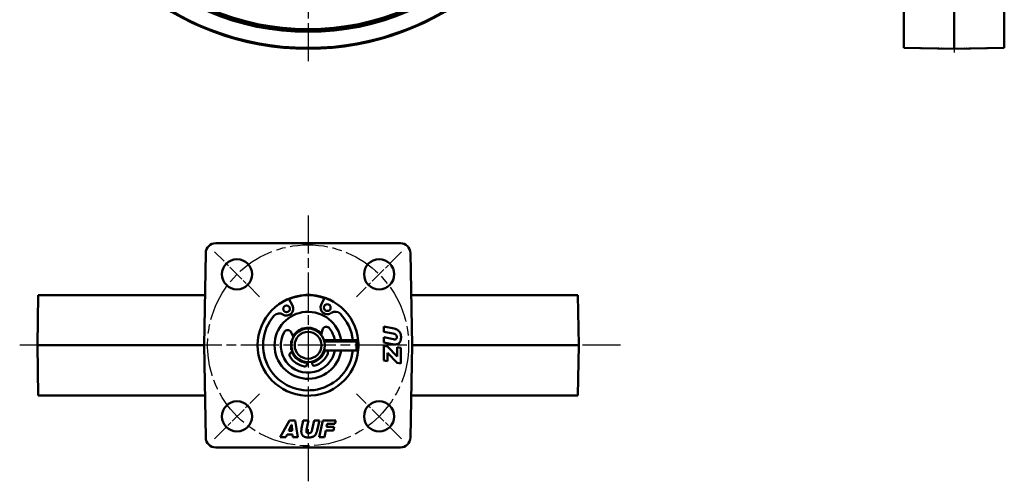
# Model space of a CAD drawing. Header units: millimetres. Extents: x 53 to 388, y 119 to 528.
# Tile 1 of 2: x 53 to 346, y 119 to 257. Entities that reach past the tile are written whole.
import ezdxf

# ---------------------------------------------------------------- set-up
doc = ezdxf.new("R2010")
doc.units = ezdxf.units.MM
doc.header["$LTSCALE"] = 2
doc.linetypes.add('CHAIN', pattern=[0.3543, 0.2362, -0.0295, 0.0591, -0.0295])
doc.linetypes.add('LONG_DASH_DOTTED', pattern=[0.3001, 0.2362, -0.0295, 0.0049, -0.0295])
for name, color, linetype, lineweight in [('Mittellinie(DIN)', 4, 'CHAIN', 25), ('Mittelpunktmarkierung(DIN)', 4, 'CHAIN', 25), ('Sichtbare Kanten(DIN)', 7, 'Continuous', 50), ('Überlagerung [Formatvorlage Phantomlinien(DIN)]', 255, 'LONG_DASH_DOTTED', 50)]:
    doc.layers.add(name, color=color, linetype=linetype, lineweight=lineweight)

msp = doc.modelspace()

# ---------------------------------------------------------------- linework, layer by layer
at = {"layer": 'Mittellinie(DIN)', "linetype": 'CHAIN', "ltscale": 23.990969}
msp.add_circle((138.63, 159.88), 30, dxfattribs=at)
at = {"layer": 'Mittelpunktmarkierung(DIN)', "linetype": 'CHAIN', "ltscale": 23.990969}
for p, q in [((138.63, 528.02), (138.63, 243.65)), ((331.46, 523.83), (331.46, 247.28)), ((138.63, 198.62), (138.63, 119.28)), ((231.9, 159.88), (52.54, 159.88))]:
    msp.add_line(p, q, dxfattribs=at)
at = {"layer": 'Mittelpunktmarkierung(DIN)', "linetype": 'CHAIN', "ltscale": 10.556371}
for p, q in [((124.13, 174.37), (110.7, 187.81)), ((166.56, 187.81), (153.12, 174.37)), ((110.7, 131.95), (124.13, 145.38)), ((166.56, 131.95), (153.12, 145.38))]:
    msp.add_line(p, q, dxfattribs=at)
at = {"layer": 'Sichtbare Kanten(DIN)'}
for p, q in [((316.46, 248.65), (316.46, 408.11)), ((346.46, 408.11), (346.46, 248.65)), ((331.46, 248.39), (331.46, 405.46)), ((316.46, 248.65), (331.46, 248.39)), ((346.46, 248.65), (331.46, 248.39)), ((111.07, 190.38), (166.18, 190.38)), ((107.59, 159.88), (108.08, 187.43)), ((169.18, 187.43), (169.66, 159.88)), ((58.08, 174.88), (57.82, 159.88)), ((58.08, 174.88), (107.86, 174.88)), ((132.87, 173.73), (133.97, 171.74)), ((142.57, 171.99), (143.54, 174.05)), ((169.4, 174.88), (219.17, 174.88)), ((219.17, 174.88), (219.43, 159.88)), ((161.28, 163.95), (161.28, 165.51)), ((161.28, 165.51), (164.29, 164.86)), ((133.63, 163.75), (134.28, 162.36)), ((142.51, 163.03), (142.93, 164.51)), ((164.01, 163.37), (161.28, 163.95)), ((161.28, 162.28), (164.1, 161.68)), ((161.28, 160.73), (161.28, 162.28)), ((57.82, 159.88), (107.59, 159.88)), ((58.08, 144.88), (57.82, 159.88)), ((108.08, 132.32), (107.59, 159.88)), ((133.63, 161.24), (133.83, 161.3)), ((133.63, 161.24), (133.63, 161.11)), ((133.63, 161.11), (133.79, 161.15)), ((133.63, 160.92), (133.63, 161.11)), ((133.74, 160.94), (133.63, 160.92)), ((133.63, 160.92), (133.63, 158.51)), ((153.13, 161.38), (143.4, 161.38)), ((143.44, 161.23), (153.13, 161.23)), ((153.13, 161.02), (143.49, 161.02)), ((153.13, 161.38), (153.13, 161.23)), ((153.63, 161.24), (153.13, 161.38)), ((153.13, 161.23), (153.63, 161.11)), ((153.63, 160.92), (153.13, 161.02)), ((153.13, 161.02), (153.13, 158.38)), ((153.63, 161.24), (153.63, 161.11)), ((153.63, 161.11), (153.63, 160.92)), ((153.63, 160.92), (153.63, 158.51)), ((163.7, 160.22), (161.28, 160.73)), ((161.28, 155.39), (161.28, 159.72)), ((161.28, 159.72), (162.29, 159.55)), ((162.29, 159.55), (165.21, 156.57)), ((165.21, 159.32), (166.28, 159.1)), ((165.21, 156.57), (165.21, 159.32)), ((166.28, 159.1), (166.28, 154.47)), ((169.66, 159.88), (169.18, 132.32)), ((169.66, 159.88), (219.43, 159.88)), ((219.17, 144.88), (219.43, 159.88)), ((133.63, 158.51), (133.83, 158.46)), ((134.03, 157.9), (133.97, 157.89)), ((153.13, 158.38), (143.4, 158.38)), ((153.63, 158.51), (153.13, 158.38)), ((162.36, 157.63), (162.36, 155.15)), ((165.21, 154.7), (162.36, 157.63)), ((138.28, 154.25), (138.23, 154.89)), ((139.82, 155.02), (139.88, 154.38)), ((162.36, 155.15), (161.28, 155.39)), ((166.28, 154.47), (165.21, 154.7)), ((107.86, 144.88), (58.08, 144.88)), ((219.17, 144.88), (169.4, 144.88)), ((130.31, 132.46), (133.13, 137.46)), ((133.73, 136.16), (132.86, 134.35)), ((133.13, 137.46), (134.78, 137.46)), ((133.74, 136.16), (133.73, 136.16)), ((133.89, 134.35), (133.74, 136.16)), ((134.78, 137.46), (135.57, 132.46)), ((136.7, 135.04), (137.21, 137.46)), ((137.21, 137.46), (138.76, 137.46)), ((138.76, 137.46), (138.17, 134.65)), ((139.86, 134.74), (140.43, 137.46)), ((140.43, 137.46), (141.99, 137.46)), ((141.99, 137.46), (141.34, 134.45)), ((141.96, 132.46), (143.03, 137.46)), ((143.03, 137.46), (146.87, 137.46)), ((144.34, 136.4), (144.15, 135.51)), ((144.15, 135.51), (146.39, 135.51)), ((146.64, 136.4), (144.34, 136.4)), ((146.39, 135.51), (146.17, 134.49)), ((146.87, 137.46), (146.64, 136.4)), ((131.97, 132.46), (130.31, 132.46)), ((132.36, 133.28), (131.97, 132.46)), ((133.99, 133.28), (132.36, 133.28)), ((132.86, 134.35), (133.89, 134.35)), ((134.06, 132.46), (133.99, 133.28)), ((135.57, 132.46), (134.06, 132.46)), ((143.51, 132.46), (141.96, 132.46)), ((143.92, 134.49), (143.51, 132.46)), ((146.17, 134.49), (143.92, 134.49)), ((166.18, 129.38), (111.07, 129.38))]:
    msp.add_line(p, q, dxfattribs=at)
at = {"layer": 'Sichtbare Kanten(DIN)', "flags": 128}
for points in [[(164.29, 164.86), (164.47, 164.82), (164.63, 164.77), (164.79, 164.72), (164.94, 164.66), (165.08, 164.6), (165.22, 164.54), (165.34, 164.47), (165.46, 164.39), (165.57, 164.31), (165.68, 164.23), (165.77, 164.14), (165.86, 164.04), (165.94, 163.94), (166.02, 163.83), (166.08, 163.71), (166.14, 163.59), (166.2, 163.45), (166.24, 163.31), (166.28, 163.16), (166.31, 163.01), (166.34, 162.84), (166.35, 162.67), (166.37, 162.48), (166.37, 162.3)], [(165.11, 162.34), (165.11, 162.41), (165.1, 162.47), (165.09, 162.52), (165.08, 162.58), (165.07, 162.64), (165.05, 162.69), (165.03, 162.74), (165.01, 162.79), (164.98, 162.84), (164.95, 162.89), (164.92, 162.93), (164.88, 162.98), (164.84, 163.02), (164.8, 163.06), (164.75, 163.1), (164.69, 163.14), (164.62, 163.17), (164.55, 163.21), (164.48, 163.24), (164.4, 163.27), (164.31, 163.3), (164.22, 163.33), (164.12, 163.35), (164.01, 163.37)], [(164.1, 161.68), (164.11, 161.68), (164.13, 161.68), (164.15, 161.67), (164.16, 161.67), (164.18, 161.67), (164.2, 161.67), (164.21, 161.66), (164.23, 161.66), (164.25, 161.66), (164.27, 161.66), (164.28, 161.65), (164.3, 161.65), (164.32, 161.65), (164.34, 161.65), (164.35, 161.65), (164.37, 161.65), (164.39, 161.64), (164.41, 161.64), (164.43, 161.64), (164.44, 161.64), (164.46, 161.64), (164.48, 161.64), (164.5, 161.64), (164.52, 161.64)], [(164.52, 161.64), (164.56, 161.64), (164.61, 161.65), (164.66, 161.65), (164.7, 161.66), (164.74, 161.67), (164.78, 161.69), (164.81, 161.7), (164.85, 161.72), (164.88, 161.74), (164.91, 161.76), (164.93, 161.79), (164.96, 161.82), (164.98, 161.85), (165.01, 161.88), (165.02, 161.92), (165.04, 161.95), (165.06, 161.99), (165.07, 162.04), (165.08, 162.08), (165.09, 162.13), (165.1, 162.18), (165.1, 162.23), (165.11, 162.29), (165.11, 162.34)], [(166.37, 162.3), (166.37, 162.09), (166.35, 161.9), (166.34, 161.72), (166.31, 161.56), (166.28, 161.41), (166.24, 161.27), (166.2, 161.15), (166.14, 161.03), (166.08, 160.92), (166.02, 160.82), (165.94, 160.72), (165.86, 160.63), (165.78, 160.54), (165.69, 160.47), (165.59, 160.4), (165.49, 160.34), (165.39, 160.29), (165.29, 160.24), (165.18, 160.21), (165.07, 160.18), (164.95, 160.15), (164.84, 160.14), (164.72, 160.13), (164.6, 160.13)], [(164.6, 160.13), (164.56, 160.13), (164.52, 160.13), (164.48, 160.13), (164.44, 160.13), (164.41, 160.13), (164.37, 160.13), (164.33, 160.13), (164.29, 160.14), (164.25, 160.14), (164.22, 160.14), (164.18, 160.14), (164.14, 160.15), (164.1, 160.15), (164.07, 160.16), (164.03, 160.16), (163.99, 160.17), (163.96, 160.17), (163.92, 160.18), (163.88, 160.18), (163.85, 160.19), (163.81, 160.2), (163.77, 160.2), (163.74, 160.21), (163.7, 160.22)], [(136.61, 134.15), (136.61, 134.19), (136.61, 134.23), (136.61, 134.26), (136.61, 134.3), (136.61, 134.34), (136.61, 134.38), (136.62, 134.42), (136.62, 134.46), (136.62, 134.49), (136.62, 134.53), (136.63, 134.57), (136.63, 134.61), (136.63, 134.64), (136.64, 134.68), (136.64, 134.72), (136.65, 134.75), (136.65, 134.79), (136.66, 134.83), (136.67, 134.86), (136.67, 134.9), (136.68, 134.94), (136.68, 134.97), (136.69, 135.01), (136.7, 135.04)], [(138.78, 132.38), (138.57, 132.38), (138.38, 132.39), (138.2, 132.41), (138.04, 132.43), (137.89, 132.47), (137.76, 132.5), (137.63, 132.55), (137.51, 132.6), (137.4, 132.66), (137.3, 132.73), (137.2, 132.8), (137.11, 132.88), (137.02, 132.97), (136.95, 133.06), (136.88, 133.16), (136.82, 133.25), (136.77, 133.35), (136.73, 133.46), (136.69, 133.57), (136.66, 133.68), (136.64, 133.79), (136.62, 133.91), (136.61, 134.03), (136.61, 134.15)], [(138.17, 134.65), (138.16, 134.63), (138.16, 134.62), (138.16, 134.6), (138.15, 134.58), (138.15, 134.57), (138.15, 134.55), (138.15, 134.53), (138.14, 134.51), (138.14, 134.5), (138.14, 134.48), (138.14, 134.46), (138.13, 134.45), (138.13, 134.43), (138.13, 134.41), (138.13, 134.39), (138.13, 134.37), (138.13, 134.36), (138.13, 134.34), (138.13, 134.32), (138.12, 134.3), (138.12, 134.28), (138.12, 134.27), (138.12, 134.25), (138.12, 134.23)], [(138.12, 134.23), (138.12, 134.18), (138.13, 134.14), (138.13, 134.09), (138.14, 134.05), (138.15, 134.01), (138.17, 133.97), (138.18, 133.94), (138.2, 133.9), (138.22, 133.87), (138.25, 133.84), (138.27, 133.81), (138.3, 133.79), (138.33, 133.76), (138.36, 133.74), (138.4, 133.72), (138.44, 133.7), (138.48, 133.69), (138.52, 133.68), (138.56, 133.66), (138.61, 133.65), (138.66, 133.65), (138.71, 133.64), (138.77, 133.64), (138.83, 133.64)], [(141.34, 134.45), (141.3, 134.28), (141.25, 134.11), (141.2, 133.96), (141.15, 133.81), (141.09, 133.66), (141.02, 133.53), (140.95, 133.4), (140.88, 133.28), (140.8, 133.17), (140.71, 133.07), (140.62, 132.97), (140.52, 132.88), (140.42, 132.8), (140.31, 132.73), (140.2, 132.66), (140.07, 132.6), (139.94, 132.55), (139.79, 132.5), (139.65, 132.47), (139.49, 132.43), (139.32, 132.41), (139.15, 132.39), (138.97, 132.38), (138.78, 132.38)], [(138.83, 133.64), (138.89, 133.64), (138.95, 133.64), (139.01, 133.65), (139.06, 133.66), (139.12, 133.68), (139.17, 133.69), (139.22, 133.71), (139.28, 133.74), (139.32, 133.76), (139.37, 133.79), (139.42, 133.83), (139.46, 133.86), (139.5, 133.9), (139.54, 133.95), (139.58, 134), (139.62, 134.06), (139.66, 134.12), (139.69, 134.19), (139.72, 134.27), (139.75, 134.35), (139.78, 134.44), (139.81, 134.53), (139.83, 134.63), (139.86, 134.74)]]:
    msp.add_lwpolyline(points, dxfattribs=at)
at = {"layer": 'Sichtbare Kanten(DIN)'}
for centre, radius in [((138.63, 329.19), 75.74), ((138.63, 329.19), 75.34), ((138.63, 329.19), 74.94), ((117.41, 181.09), 4.5), ((159.84, 181.09), 4.5), ((132.22, 170.77), 1), ((144.37, 171.13), 1), ((138.63, 159.88), 5), ((138.63, 159.88), 4), ((117.41, 138.66), 4.5), ((159.84, 138.66), 4.5)]:
    msp.add_circle(centre, radius, dxfattribs=at)
for centre, radius, start, end in [((138.63, 329.19), 80.54, 101.5515, 78.4485), ((138.63, 329.19), 80.81, 109.292, 70.708), ((111.07, 187.38), 3, 90, 179), ((166.18, 187.38), 3, 1, 90), ((138.63, 159.88), 15.05, 5.2204, 354.7796), ((138.65, 159.13), 15.7, 111.5909, 120.9505), ((138.63, 159.88), 14.95, 70.8829, 112.5452), ((138.65, 159.13), 15.7, 62.4776, 71.8372), ((132.22, 170.77), 2, 236.6443, 28.9096), ((144.37, 171.13), 2, 154.5185, 306.7838), ((138.63, 159.88), 13.45, 138.7345, 353.5968), ((130.02, 167.43), 2, 56.6443, 138.7345), ((138.63, 159.88), 10, 8.6269, 351.3731), ((146.77, 167.93), 2, 44.6936, 126.7838), ((138.63, 159.88), 13.45, 6.4032, 44.6936), ((138.63, 159.88), 5.25, 40.924, 148.3723), ((144.09, 164.18), 1.2, 38.2118, 164.0416), ((138.63, 159.88), 8.15, 10.6057, 38.2118), ((138.63, 159.88), 8.15, 151.0845, 349.3943), ((132.54, 163.24), 1.2, 25.2548, 151.0845), ((138.63, 159.88), 15.05, 355.3283, 4.6717), ((134.05, 156.94), 0.96, 94.6482, 212.7207), ((138.63, 159.88), 6.4, 212.7207, 260.1707), ((138.63, 159.88), 5.25, 202.6188, 265.8833), ((138.63, 159.88), 5.25, 283.4131, 343.3985), ((138.63, 159.88), 6.4, 289.1257, 336.5757), ((143.62, 157.71), 0.96, 336.5757, 43.6467), ((137.64, 154.2), 0.64, 260.1707, 4.6482), ((140.51, 154.44), 0.64, 184.6482, 289.1257), ((111.07, 132.38), 3, 181, 270), ((166.18, 132.38), 3, 270, 359)]:
    msp.add_arc(centre, radius, start, end, dxfattribs=at)
at = {"layer": 'Überlagerung [Formatvorlage Phantomlinien(DIN)]', "ltscale": 49.316223}
for p, q in [((316.46, 248.65), (316.46, 408.11)), ((346.46, 408.11), (346.46, 248.65))]:
    msp.add_line(p, q, dxfattribs=at)
at = {"layer": 'Überlagerung [Formatvorlage Phantomlinien(DIN)]', "ltscale": 53.946297}
msp.add_line((331.46, 248.39), (331.46, 405.46), dxfattribs=at)
at = {"layer": 'Überlagerung [Formatvorlage Phantomlinien(DIN)]', "ltscale": 9.840639}
for p in [(316.46, 248.65), (346.46, 248.65)]:
    msp.add_line(p, (331.46, 248.39), dxfattribs=at)

doc.saveas('drawing.dxf')
